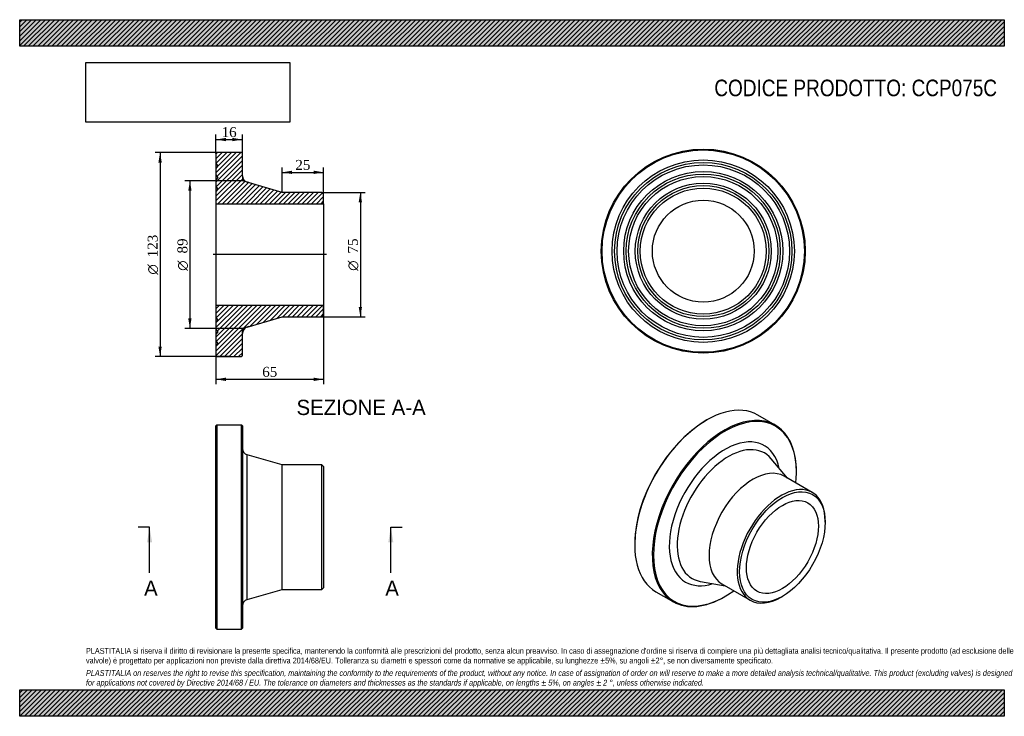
# Model space of a CAD drawing. Header units: millimetres. Extents: x 0 to 594, y 0 to 420.
import ezdxf
from ezdxf.enums import TextEntityAlignment as Align
from ezdxf.lldxf.tags import DXFTag

# ---------------------------------------------------------------- set-up
doc = ezdxf.new("R2010")
doc.units = ezdxf.units.MM
doc.header["$LTSCALE"] = 2
for name, color, linetype in [('CCP075C', 7, 'Continuous'), ('Default', 7, 'Continuous'), ('DV4_Default', 7, 'Continuous')]:
    doc.layers.add(name, color=color, linetype=linetype)
doc.styles.add('SEACAD_Solid_Edge_ANSI', font='seans.ttf')
doc.styles.add('SEACAD_Solid_Edge_ANSI1_Symbols', font='semeca1.ttf')
doc.styles.add('SEACAD_Times_New_Roman', font='times.ttf')
tags = doc.linetypes.add('CENTER2', pattern=[28.575, 19.05, -3.175, 3.175, -3.175]).pattern_tags.tags
tags[10:11] = [DXFTag(74, 4), DXFTag(75, 0), DXFTag(340, '0'), DXFTag(46, 0.0), DXFTag(50, 0.0), DXFTag(44, 0.0), DXFTag(45, 0.0)]
tags[8:9] = [DXFTag(74, 4), DXFTag(75, 0), DXFTag(340, '0'), DXFTag(46, 0.0), DXFTag(50, 0.0), DXFTag(44, 0.0), DXFTag(45, 0.0)]
tags[6:7] = [DXFTag(74, 4), DXFTag(75, 0), DXFTag(340, '0'), DXFTag(46, 0.0), DXFTag(50, 0.0), DXFTag(44, 0.0), DXFTag(45, 0.0)]
tags[4:5] = [DXFTag(74, 4), DXFTag(75, 0), DXFTag(340, '0'), DXFTag(46, 0.0), DXFTag(50, 0.0), DXFTag(44, 0.0), DXFTag(45, 0.0)]
doc.dimstyles.new('ANSImm', dxfattribs={"dimtxt": 6, "dimasz": 6, "dimexe": 3, "dimexo": 0, "dimgap": 1.5, "dimtad": 1, "dimdsep": 46, "dimtxsty": 'SEACAD_Times_New_Roman', "dimblk1": '_SE_FILLED', "dimblk2": '_SE_FILLED', "dimsah": 1, "dimcen": 3, "dimazin": 0, "dimtfac": 0.85, "dimtdec": 3, "dimtofl": 0, "dimtmove": 0, "dimatfit": 3, "dimfxl": 1, "dimarcsym": 0})
picture_1 = doc.add_image_def('image1.jpg', size_in_pixel=(4302, 1260))

# ---------------------------------------------------------------- blocks, each defined once
blk = doc.blocks.new('SE')
at = {"layer": 'CCP075C', "color": 7, "linetype": 'Continuous'}
for p, q in [((118.87, 175.55), (118.37, 175.05)), ((118.37, 53.05), (118.37, 175.05)), ((118.87, 175.55), (118.87, 52.55)), ((133.87, 175.55), (118.87, 175.55)), ((133.87, 52.55), (133.87, 175.55)), ((134.37, 175.05), (133.87, 175.55)), ((134.37, 175.05), (134.37, 53.05)), ((137.25, 70.39), (137.25, 157.71)), ((158.37, 151.55), (137.25, 157.71)), ((158.37, 76.55), (158.37, 151.55)), ((182.37, 151.55), (158.37, 151.55)), ((182.37, 76.55), (182.37, 151.55)), ((183.37, 150.55), (182.37, 151.55)), ((183.37, 150.55), (183.37, 77.55)), ((182.37, 76.55), (183.37, 77.55)), ((137.25, 70.39), (158.37, 76.55)), ((158.37, 76.55), (182.37, 76.55)), ((118.37, 53.05), (118.87, 52.55)), ((118.87, 52.55), (133.87, 52.55)), ((133.87, 52.55), (134.37, 53.05))]:
    blk.add_line(p, q, dxfattribs=at)
for centre, start, end in [((138.37, 161.55), 180, 253.7398), ((138.37, 66.55), 106.2602, 180)]:
    blk.add_arc(centre, 4, start, end, dxfattribs=at)
blk = doc.blocks.new('SE1')
at = {"layer": 'CCP075C', "color": 7, "linetype": 'Continuous'}
for p, q in [((414.5, 178.62), (414.15, 178.41)), ((455.86, 175.54), (445.25, 181.66)), ((463.14, 143.63), (453.36, 155.3)), ((478.15, 134.96), (461.18, 144.75)), ((468.59, 146.98), (468.59, 147.39)), ((485.92, 116.97), (485.92, 117.79)), ((371.01, 103.7), (371.01, 103.3)), ((410.64, 81.3), (425.64, 78.67)), ((423.68, 79.8), (440.65, 70)), ((383.75, 75.14), (394.36, 69.02)), ((425.11, 72.07), (425.46, 72.27)), ((459.4, 71.86), (460.11, 72.27))]:
    blk.add_line(p, q, dxfattribs=at)
for centre, major_axis, start_param, end_param in [((414.5, 128.4), (30.75, 53.26), 0, 3.141593), ((414.15, 128.61), (-30.5, -52.83), 3.926991, 5.497787), ((425.11, 122.28), (-30.75, -53.26), 2.356194, 6.283185), ((425.46, 122.08), (30.5, 52.83), 0, 4.050315), ((425.46, 122.08), (30.5, 52.83), 5.374463, 6.283185), ((425.46, 122.08), (-23.75, -41.14), 2.576555, 6.283185), ((427.5, 120.9), (-21.83, -37.81), 2.933862, 6.283185), ((442.43, 112.28), (-18.75, -32.48), 3.141593, 6.283185), ((459.4, 102.48), (-18.75, -32.48), 2.356194, 6.283185), ((425.46, 122.08), (-23.75, -41.14), 0, 0.565037), ((427.5, 120.9), (-21.83, -37.81), 0, 0.205426), ((427.5, 120.9), (-21.83, -37.81), 0.205426, 0.20773), ((425.11, 122.28), (-30.75, -53.26), 0, 0.785398), ((459.4, 102.48), (-18.75, -32.48), 0, 0.785398)]:
    blk.add_ellipse(centre, major_axis=major_axis, ratio=0.57735, start_param=start_param, end_param=end_param, dxfattribs=at)
for major_axis in [(18.25, 31.61), (-15.35, -26.59)]:
    blk.add_ellipse((460.11, 102.07), major_axis=major_axis, ratio=0.57735, dxfattribs=at)
blk = doc.blocks.new('SE2')
at = {"layer": 'CCP075C', "color": 7, "linetype": 'Continuous'}
for radius in [61.5, 61, 55, 53.5, 52, 48, 46.5, 45, 41, 39.5, 38, 30.7]:
    blk.add_circle((412.38, 280.46), radius, dxfattribs=at)
blk = doc.blocks.new('SE4')
at = {"color": 7, "linetype": 'Continuous', "style": 'SEACAD_Solid_Edge_ANSI'}
blk.add_text('A', height=9.2, dxfattribs=at).set_placement((75.05, 81.85), align=Align.TOP_LEFT)
blk = doc.blocks.new('SE5')
at = {"color": 7, "linetype": 'Continuous', "style": 'SEACAD_Solid_Edge_ANSI'}
blk.add_text('A', height=9.2, dxfattribs=at).set_placement((220.56, 81.85), align=Align.TOP_LEFT)
blk = doc.blocks.new('SEANNOT_GROUP')
at = {"linetype": 'Continuous'}
blk.add_hatch(color=7, dxfattribs=at).paths.add_polyline_path([(79.9, 104.85), (78.37, 114.05), (76.84, 104.85)])
at = {"color": 7, "linetype": 'Continuous'}
blk.add_lwpolyline([(78.37, 86.45), (78.37, 114.05)], dxfattribs=at)
blk = doc.blocks.new('SEANNOT_GROUP1')
at = {"linetype": 'Continuous'}
blk.add_hatch(color=7, dxfattribs=at).paths.add_polyline_path([(225.41, 104.85), (223.87, 114.05), (222.34, 104.85)])
at = {"color": 7, "linetype": 'Continuous'}
blk.add_lwpolyline([(223.87, 86.45), (223.87, 114.05)], dxfattribs=at)
blk = doc.blocks.new('SE3')
at = {"layer": 'Default', "color": 7, "linetype": 'CENTER2'}
for p, q in [((78.37, 114.05), (71.47, 114.05)), ((223.87, 114.05), (230.77, 114.05))]:
    blk.add_line(p, q, dxfattribs=at)
at = {"layer": 'Default', "color": 7, "linetype": 'CENTER2', "const_width": 0.0001}
blk.add_lwpolyline([(78.37, 114.05), (223.87, 114.05)], dxfattribs=at)
at = {"layer": 'Default'}
for name in ['SEANNOT_GROUP', 'SEANNOT_GROUP1', 'SE4', 'SE5']:
    blk.add_blockref(name, (0, 0), dxfattribs=at)
blk = doc.blocks.new('SE6')
at = {"layer": 'CCP075C', "linetype": 'Continuous'}
h = blk.add_hatch(dxfattribs=at)
h.set_pattern_fill('LINE', scale=0.62992, angle=45, style=0)
edge = h.paths.add_edge_path()
edge.add_line((182.37, 315.87), (158.37, 315.87))
edge.add_line((158.37, 315.87), (137.25, 322.03))
edge.add_arc((138.37, 325.87), 4, 180, 253.7398, ccw=False)
edge.add_line((134.37, 325.87), (134.37, 339.37))
edge.add_line((134.37, 339.37), (133.87, 339.87))
edge.add_line((133.87, 339.87), (118.87, 339.87))
edge.add_line((118.87, 339.87), (118.37, 339.37))
edge.add_line((118.37, 339.37), (118.37, 333.37))
edge.add_line((118.37, 333.37), (119.47, 331.87))
edge.add_line((119.47, 331.87), (118.37, 330.37))
edge.add_line((118.37, 330.37), (118.37, 326.37))
edge.add_line((118.37, 326.37), (119.47, 324.87))
edge.add_line((119.47, 324.87), (118.37, 323.37))
edge.add_line((118.37, 323.37), (118.37, 319.37))
edge.add_line((118.37, 319.37), (119.47, 317.87))
edge.add_line((119.47, 317.87), (118.37, 316.37))
edge.add_line((118.37, 316.37), (118.37, 309.07))
edge.add_line((118.37, 309.07), (183.37, 309.07))
edge.add_line((183.37, 309.07), (183.37, 314.87))
edge.add_line((183.37, 314.87), (182.37, 315.87))
h = blk.add_hatch(dxfattribs=at)
h.set_pattern_fill('LINE', scale=0.62992, angle=45, style=0)
edge = h.paths.add_edge_path()
edge.add_line((183.37, 241.87), (183.37, 247.67))
edge.add_line((183.37, 247.67), (118.37, 247.67))
edge.add_line((118.37, 247.67), (118.37, 240.37))
edge.add_line((118.37, 240.37), (119.47, 238.87))
edge.add_line((119.47, 238.87), (118.37, 237.37))
edge.add_line((118.37, 237.37), (118.37, 233.37))
edge.add_line((118.37, 233.37), (119.47, 231.87))
edge.add_line((119.47, 231.87), (118.37, 230.37))
edge.add_line((118.37, 230.37), (118.37, 226.37))
edge.add_line((118.37, 226.37), (119.47, 224.87))
edge.add_line((119.47, 224.87), (118.37, 223.37))
edge.add_line((118.37, 223.37), (118.37, 217.37))
edge.add_line((118.37, 217.37), (118.87, 216.87))
edge.add_line((118.87, 216.87), (133.87, 216.87))
edge.add_line((133.87, 216.87), (134.37, 217.37))
edge.add_line((134.37, 217.37), (134.37, 230.87))
edge.add_arc((138.37, 230.87), 4, 106.2602, 180, ccw=False)
edge.add_line((137.25, 234.71), (158.37, 240.87))
edge.add_line((158.37, 240.87), (182.37, 240.87))
edge.add_line((182.37, 240.87), (183.37, 241.87))
at = {"layer": 'CCP075C', "color": 7, "linetype": 'Continuous'}
for p, q in [((118.37, 339.37), (118.87, 339.87)), ((118.37, 339.37), (118.37, 333.37)), ((133.87, 339.87), (118.87, 339.87)), ((133.87, 339.87), (134.37, 339.37)), ((134.37, 325.87), (134.37, 339.37)), ((118.37, 333.37), (118.37, 330.37)), ((118.37, 333.37), (119.47, 331.87)), ((119.47, 331.87), (118.37, 330.37)), ((118.37, 330.37), (118.37, 326.37)), ((118.37, 326.37), (118.37, 323.37)), ((118.37, 326.37), (119.47, 324.87)), ((119.47, 324.87), (118.37, 323.37)), ((118.37, 323.37), (118.37, 319.37)), ((158.37, 315.87), (137.25, 322.03)), ((118.37, 319.37), (118.37, 316.37)), ((118.37, 319.37), (119.47, 317.87)), ((119.47, 317.87), (118.37, 316.37)), ((118.37, 316.37), (118.37, 309.07)), ((182.37, 315.87), (158.37, 315.87)), ((182.37, 315.87), (183.37, 314.87)), ((183.37, 309.07), (183.37, 314.87)), ((118.37, 309.07), (118.37, 247.67)), ((118.37, 309.07), (183.37, 309.07)), ((183.37, 309.07), (183.37, 247.67)), ((183.37, 247.67), (118.37, 247.67)), ((118.37, 247.67), (118.37, 240.37)), ((183.37, 241.87), (183.37, 247.67)), ((118.37, 240.37), (118.37, 237.37)), ((118.37, 240.37), (119.47, 238.87)), ((119.47, 238.87), (118.37, 237.37)), ((137.25, 234.71), (158.37, 240.87)), ((158.37, 240.87), (182.37, 240.87)), ((183.37, 241.87), (182.37, 240.87)), ((118.37, 237.37), (118.37, 233.37)), ((118.37, 233.37), (118.37, 230.37)), ((118.37, 233.37), (119.47, 231.87)), ((119.47, 231.87), (118.37, 230.37)), ((118.37, 230.37), (118.37, 226.37)), ((118.37, 226.37), (118.37, 223.37)), ((118.37, 226.37), (119.47, 224.87)), ((134.37, 217.37), (134.37, 230.87)), ((119.47, 224.87), (118.37, 223.37)), ((118.37, 223.37), (118.37, 217.37)), ((118.87, 216.87), (118.37, 217.37)), ((118.87, 216.87), (133.87, 216.87)), ((134.37, 217.37), (133.87, 216.87))]:
    blk.add_line(p, q, dxfattribs=at)
for centre, start, end in [((138.37, 325.87), 180, 253.7398), ((138.37, 230.87), 106.2602, 180)]:
    blk.add_arc(centre, 4, start, end, dxfattribs=at)
at = {"layer": 'DV4_Default', "color": 7, "linetype": 'CENTER2'}
for p, q in [((134.37, 325.87), (134.37, 322.87)), ((138.21, 321.75), (134.37, 322.87)), ((185.12, 278.37), (116.62, 278.37)), ((138.21, 234.99), (134.37, 233.87)), ((134.37, 230.83), (134.37, 233.87))]:
    blk.add_line(p, q, dxfattribs=at)
blk = doc.blocks.new('DMBLK55')
at = {"layer": 'Default', "linetype": 'Continuous'}
for points in [[(124.37, 348.74), (118.37, 347.74), (124.37, 346.74)], [(128.37, 348.74), (128.37, 346.74), (134.37, 347.74)]]:
    blk.add_hatch(color=7, dxfattribs=at).paths.add_polyline_path(points)
at = {"layer": 'Default', "color": 7, "linetype": 'Continuous'}
for p, q in [((118.37, 339.37), (118.37, 350.74)), ((134.37, 339.37), (134.37, 350.74)), ((118.37, 347.74), (134.37, 347.74))]:
    blk.add_line(p, q, dxfattribs=at)
at = {"layer": 'Default', "color": 7, "linetype": 'Continuous', "style": 'SEACAD_Times_New_Roman'}
blk.add_text('16', height=6, dxfattribs=at).set_placement((121.82, 355.24), align=Align.TOP_LEFT)
blk = doc.blocks.new('_SE_FILLED')
at = {"color": 0}
blk.add_line((0, 0), (-1, 0), dxfattribs=at)
blk.add_solid([(0, 0), (-1, -0.1665), (-1, 0.1665), (0, 0)], dxfattribs=at)
blk = doc.blocks.new('DMBLK56')
at = {"layer": 'Default', "linetype": 'Continuous'}
for points in [[(164.37, 328.96), (158.37, 327.96), (164.37, 326.96)], [(177.37, 328.96), (177.37, 326.96), (183.37, 327.96)]]:
    blk.add_hatch(color=7, dxfattribs=at).paths.add_polyline_path(points)
at = {"layer": 'Default', "color": 7, "linetype": 'Continuous'}
for p, q in [((158.37, 315.87), (158.37, 330.96)), ((158.37, 327.96), (183.37, 327.96)), ((183.37, 309.07), (183.37, 330.96))]:
    blk.add_line(p, q, dxfattribs=at)
at = {"layer": 'Default', "color": 7, "linetype": 'Continuous', "style": 'SEACAD_Times_New_Roman'}
blk.add_text('25', height=6, dxfattribs=at).set_placement((166.32, 335.46), align=Align.TOP_LEFT)
blk = doc.blocks.new('DMBLK57')
at = {"layer": 'Default', "linetype": 'Continuous'}
for points in [[(124.37, 202.18), (124.37, 204.18), (118.37, 203.18)], [(177.37, 202.18), (183.37, 203.18), (177.37, 204.18)]]:
    blk.add_hatch(color=7, dxfattribs=at).paths.add_polyline_path(points)
at = {"layer": 'Default', "color": 7, "linetype": 'Continuous'}
for p, q in [((118.37, 278.37), (118.37, 200.18)), ((183.37, 278.37), (183.37, 200.18)), ((118.37, 203.18), (183.37, 203.18))]:
    blk.add_line(p, q, dxfattribs=at)
at = {"layer": 'Default', "color": 7, "linetype": 'Continuous', "style": 'SEACAD_Times_New_Roman'}
blk.add_text('65', height=6, dxfattribs=at).set_placement((146.32, 210.68), align=Align.TOP_LEFT)
blk = doc.blocks.new('GDimGGroup')
at = {"layer": 'Default', "linetype": 'Continuous'}
for points in [[(83.69, 333.87), (85.69, 333.87), (84.69, 339.87)], [(83.69, 222.87), (84.69, 216.87), (85.69, 222.87)]]:
    blk.add_hatch(color=7, dxfattribs=at).paths.add_polyline_path(points)
at = {"layer": 'Default', "color": 7, "linetype": 'Continuous'}
for p, q in [((126.37, 339.87), (81.69, 339.87)), ((84.69, 339.87), (84.69, 216.87)), ((126.37, 216.87), (81.69, 216.87))]:
    blk.add_line(p, q, dxfattribs=at)
for s, style, p in [('123', 'SEACAD_Times_New_Roman', (77.19, 276.76)), ('O', 'SEACAD_Solid_Edge_ANSI1_Symbols', (77.19, 266.32))]:
    blk.add_text(s, height=6, rotation=90, dxfattribs=dict(at, style=style)).set_placement(p, align=Align.TOP_LEFT)
blk = doc.blocks.new('GDimGGroup1')
at = {"layer": 'Default', "linetype": 'Continuous'}
for points in [[(101.68, 316.87), (103.68, 316.87), (102.68, 322.87)], [(101.68, 239.87), (102.68, 233.87), (103.68, 239.87)]]:
    blk.add_hatch(color=7, dxfattribs=at).paths.add_polyline_path(points)
at = {"layer": 'Default', "color": 7, "linetype": 'Continuous'}
for p, q in [((134.37, 322.87), (99.68, 322.87)), ((102.68, 322.87), (102.68, 233.87)), ((134.37, 233.87), (99.68, 233.87))]:
    blk.add_line(p, q, dxfattribs=at)
for s, style, p in [('89', 'SEACAD_Times_New_Roman', (95.18, 279.04)), ('O', 'SEACAD_Solid_Edge_ANSI1_Symbols', (95.18, 268.6))]:
    blk.add_text(s, height=6, rotation=90, dxfattribs=dict(at, style=style)).set_placement(p, align=Align.TOP_LEFT)
blk = doc.blocks.new('GDimGGroup2')
at = {"layer": 'Default', "linetype": 'Continuous'}
for points in [[(206.51, 309.87), (205.51, 315.87), (204.51, 309.87)], [(206.51, 246.87), (204.51, 246.87), (205.51, 240.87)]]:
    blk.add_hatch(color=7, dxfattribs=at).paths.add_polyline_path(points)
at = {"layer": 'Default', "color": 7, "linetype": 'Continuous'}
for p, q in [((182.37, 315.87), (208.51, 315.87)), ((205.51, 315.87), (205.51, 240.87)), ((182.37, 240.87), (208.51, 240.87))]:
    blk.add_line(p, q, dxfattribs=at)
for s, style, p in [('75', 'SEACAD_Times_New_Roman', (198.01, 279.04)), ('O', 'SEACAD_Solid_Edge_ANSI1_Symbols', (198.01, 268.6))]:
    blk.add_text(s, height=6, rotation=90, dxfattribs=dict(at, style=style)).set_placement(p, align=Align.TOP_LEFT)

msp = doc.modelspace()

# ---------------------------------------------------------------- hatches: boundary and pattern name
at = {"layer": 'Default', "linetype": 'Continuous'}
h = msp.add_hatch(dxfattribs=at)
h.set_pattern_fill('LINE', scale=0.62992, angle=45, style=0)
h.paths.add_polyline_path([(594, 404), (594, 420), (0, 420), (0, 404)])
for points in [[(594, 404), (594, 420), (0, 420), (0, 404)], [(594, 0), (594, 16), (0, 16), (0, 0)]]:
    msp.add_hatch(color=7, dxfattribs=at).paths.add_polyline_path(points)
h = msp.add_hatch(dxfattribs=at)
h.set_pattern_fill('LINE', scale=0.62992, angle=45, style=0)
h.paths.add_polyline_path([(594, 0), (594, 16), (0, 16), (0, 0)])

# ---------------------------------------------------------------- linework, layer by layer
at = {"layer": 'Default', "color": 7, "linetype": 'Continuous'}
for p, q in [((0, 420), (594, 420)), ((0, 404), (0, 420)), ((594, 420), (594, 404)), ((594, 404), (0, 404)), ((0, 16), (594, 16)), ((0, 0), (0, 16)), ((594, 16), (594, 0)), ((594, 0), (0, 0))]:
    msp.add_line(p, q, dxfattribs=at)

# ---------------------------------------------------------------- block references
at = {"layer": 'Default'}
for name in ['GDimGGroup', 'SE6', 'SE2', 'GDimGGroup1', 'GDimGGroup2', 'SE1', 'SE', 'SE3']:
    msp.add_blockref(name, (0, 0), dxfattribs=at)

# ---------------------------------------------------------------- texts
at = {"layer": 'Default', "color": 7, "linetype": 'Continuous', "style": 'SEACAD_Solid_Edge_ANSI'}
msp.add_text('SEZIONE A-A', height=9.2, dxfattribs=at).set_placement((167.004, 190.841), align=Align.TOP_LEFT)
at = {"layer": 'Default', "attachment_point": 1}
for s, insert, char_height, width in [('{\\fArial Narrow|b0||i0||c0|p34;\\C7;\\H10.;\\W1.;CODICE PRODOTTO: CCP075C}', (419.056, 383.868), 10, 171.01138), ("{\\fArial Narrow|b0||i0||c0|p34;\\C7;\\H3.5;\\W1.;PLASTITALIA si riserva il diritto di revisionare la presente specifica, mantenendo la conformità alle prescrizioni del prodotto, senza alcun preavviso. In caso di assegnazione d'ordine si riserva di compiere una più dettagliata analisi tecnico/qualitativa. Il presente prodotto (ad esclusione delle \\P}{\\fArial Narrow|b0||i0||c0|p34;\\C7;\\H3.5;\\W1.;valvole) è progettato per applicazioni non previste dalla direttiva 2014/68/EU. Tolleranza su diametri e spessori come da normative se applicabile, su lunghezze ±5%, su angoli ±2°, se non diversamente specificato.\\P}{\\fArial Narrow|b0||i0||c0|p34;\\C7;\\H1.;\\W1.;   \\P}{\\fArial Narrow|b0||i1||c0|p34;\\C7;\\H3.5;\\W1.;PLASTITALIA on reserves the right to revise this specification, maintaining the conformity to the requirements of the product, without any notice. In case of assignation of order on will reserve to make a more detailed analysis technical/qualitative. This product (excluding valves) is designed \\P}{\\fArial Narrow|b0||i1||c0|p34;\\C7;\\H3.5;\\W1.;for applications not covered by Directive 2014/68 / EU. The tolerance on diameters and thicknesses as the standards if applicable, on lengths ± 5%, on angles ± 2 °, unless otherwise indicated.\\P}", (40, 41.205), 3.5, 514)]:
    msp.add_mtext(s, dxfattribs=dict(at, insert=insert, char_height=char_height, width=width))

# ---------------------------------------------------------------- dimensions: what is measured, and where the dimension line sits
at = {"layer": 'Default', "color": 7, "linetype": 'Continuous'}
for base, p1, p2, picture, middle in [((118.37, 347.738), (118.37, 339.367), (134.37, 339.367), 'DMBLK55', (126.37, 347.738)), ((118.37, 203.183), (118.37, 278.367), (183.37, 278.367), 'DMBLK57', (150.87, 203.183))]:
    dim = msp.add_linear_dim(base=base, p1=p1, p2=p2, angle=0, text='\\A1;<>', dimstyle='ANSImm', dxfattribs=at)
    dim.commit()
    dim.dimension.update_dxf_attribs({"geometry": picture, "text_midpoint": middle, "dimtype": 161})
dim = msp.add_linear_dim(base=(183.37, 327.955), p1=(158.37, 315.867), p2=(183.37, 309.067), text='\\A1;<>', dimstyle='ANSImm', dxfattribs=at)
dim.commit()
dim.dimension.update_dxf_attribs({"geometry": 'DMBLK56', "text_midpoint": (170.87, 327.955), "dimtype": 160})

# ---------------------------------------------------------------- pictures from other files: only their frames are drawn
image = msp.add_image(picture_1, insert=(40, 358.206), size_in_units=(122.914, 36))
image.dxf.flags = 7

doc.saveas('drawing.dxf')
